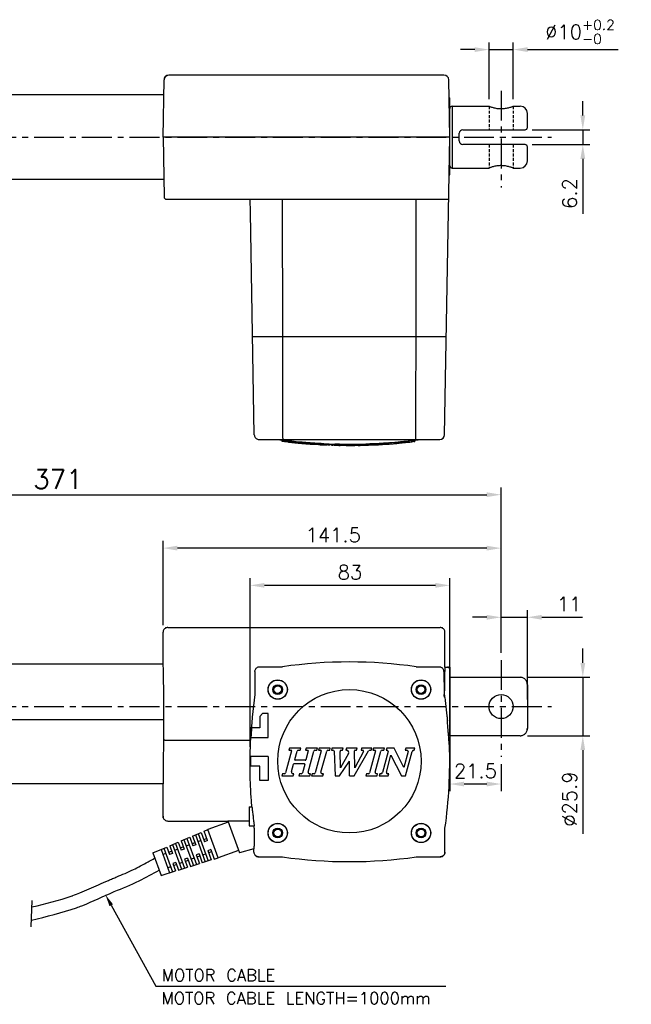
# Model space of a CAD drawing. Extents: x 426 to 1209, y 37 to 449.
# Tile 3 of 3: x 953 to 1209, y 37 to 449. Entities that reach past the tile are written whole.
import ezdxf

# ---------------------------------------------------------------- set-up
doc = ezdxf.new("R2010")
doc.units = 0
doc.header["$LTSCALE"] = 10
doc.header["$MEASUREMENT"] = 0
doc.header["$PDMODE"] = 3
doc.linetypes.add('CENTER', pattern=[2, 1.25, -0.25, 0.25, -0.25])
doc.linetypes.add('HIDDEN', pattern=[0.375, 0.25, -0.125])
doc.layers.get('0').update_dxf_attribs({"linetype": 'CONTINUOUS'})
doc.layers.get('DEFPOINTS').update_dxf_attribs({"linetype": 'CONTINUOUS'})
for name, color, linetype in [('CENTER', 7, 'CENTER'), ('DIM', 7, 'CONTINUOUS'), ('HIDDEN', 7, 'HIDDEN')]:
    doc.layers.add(name, color=color, linetype=linetype)
doc.styles.get("Standard").update_dxf_attribs({"font": 'txt.shx'})
doc.dimstyles.new('W_8', dxfattribs={"dimtxt": 8, "dimasz": 3, "dimexe": 3, "dimexo": 3, "dimgap": 2.5, "dimtad": 1, "dimdec": 3, "dimtxsty": 'STANDARD', "dimblk1": 'OPEN', "dimblk2": 'OPEN', "dimsah": 1, "dimcen": -2.5, "dimclrd": 256, "dimclre": 256, "dimclrt": 256, "dimazin": 3, "dimtfac": 0.8, "dimtmove": 0, "dimatfit": 3, "dimtolj": 1})

# ---------------------------------------------------------------- blocks, each defined once
blk = doc.blocks.new('*D18')
at = {"layer": 'DEFPOINTS', "color": 0}
for p in [(1162.33, 174.3), (1162.33, 149.85), (1188.52, 149.85)]:
    blk.add_point(p, dxfattribs=at)
at = {"layer": 'DIM'}
for p, q in [((1188.52, 180.3), (1188.52, 186.3)), ((1165.33, 174.3), (1191.52, 174.3)), ((1188.52, 174.3), (1188.52, 149.85)), ((1165.33, 149.85), (1191.52, 149.85)), ((1188.52, 143.85), (1188.52, 108.85))]:
    blk.add_line(p, q, dxfattribs=at)
for points in [[(1187.52, 180.3), (1189.52, 180.3), (1188.52, 174.3)], [(1187.52, 143.85), (1189.52, 143.85), (1188.52, 149.85)]]:
    blk.add_solid(points, dxfattribs=at)
at = {"layer": 'DIM', "insert": (1183.02, 123.35), "char_height": 6, "attachment_point": 5, "rotation": 90}
blk.add_mtext('\\A1;%%c25.9', dxfattribs=at)
blk = doc.blocks.new('*D19')
at = {"layer": 'DEFPOINTS', "color": 0}
for p in [(1154.33, 199.42), (1154.33, 181.51), (1165.33, 162.07)]:
    blk.add_point(p, dxfattribs=at)
at = {"layer": 'DIM'}
for p, q in [((1154.33, 184.51), (1154.33, 202.42)), ((1165.33, 165.07), (1165.33, 202.42)), ((1148.33, 199.42), (1142.33, 199.42)), ((1154.33, 199.42), (1165.33, 199.42)), ((1171.33, 199.42), (1188.33, 199.42))]:
    blk.add_line(p, q, dxfattribs=at)
for points in [[(1148.33, 200.42), (1148.33, 198.42), (1154.33, 199.42)], [(1171.33, 200.42), (1171.33, 198.42), (1165.33, 199.42)]]:
    blk.add_solid(points, dxfattribs=at)
at = {"layer": 'DIM', "insert": (1182.83, 204.92), "char_height": 6, "attachment_point": 5}
blk.add_mtext('\\A1;11', dxfattribs=at)
blk = doc.blocks.new('*D20')
at = {"layer": 'DEFPOINTS', "color": 0}
for p in [(1049.24, 212.78), (1132.83, 146.85), (1049.24, 142.17)]:
    blk.add_point(p, dxfattribs=at)
at = {"layer": 'DIM'}
for p, q in [((1049.24, 145.17), (1049.24, 215.78)), ((1132.83, 149.85), (1132.83, 215.78)), ((1126.83, 212.78), (1055.24, 212.78))]:
    blk.add_line(p, q, dxfattribs=at)
for points in [[(1055.24, 213.78), (1055.24, 211.78), (1049.24, 212.78)], [(1126.83, 213.78), (1126.83, 211.78), (1132.83, 212.78)]]:
    blk.add_solid(points, dxfattribs=at)
at = {"layer": 'DIM', "insert": (1091.03, 218.28), "char_height": 6, "attachment_point": 5}
blk.add_mtext('\\A1;83', dxfattribs=at)
blk = doc.blocks.new('*D21')
at = {"layer": 'DEFPOINTS', "color": 0}
for p in [(1012.83, 228.36), (1012.83, 193.17), (1154.33, 181.51)]:
    blk.add_point(p, dxfattribs=at)
at = {"layer": 'DIM'}
for p, q in [((1012.83, 196.17), (1012.83, 231.36)), ((1154.33, 184.51), (1154.33, 231.36)), ((1148.33, 228.36), (1018.83, 228.36))]:
    blk.add_line(p, q, dxfattribs=at)
for points in [[(1018.83, 229.36), (1018.83, 227.36), (1012.83, 228.36)], [(1148.33, 229.36), (1148.33, 227.36), (1154.33, 228.36)]]:
    blk.add_solid(points, dxfattribs=at)
at = {"layer": 'DIM', "insert": (1084.07, 233.86), "char_height": 6, "attachment_point": 5}
blk.add_mtext('\\A1;141.5', dxfattribs=at)
blk = doc.blocks.new('*D22')
at = {"layer": 'DEFPOINTS', "color": 0}
for p in [(1132.83, 149.85), (1154.33, 141.01), (1132.83, 129.66)]:
    blk.add_point(p, dxfattribs=at)
at = {"layer": 'DIM'}
for p, q in [((1132.83, 146.85), (1132.83, 126.66)), ((1154.33, 138.01), (1154.33, 126.66)), ((1148.33, 129.66), (1138.83, 129.66))]:
    blk.add_line(p, q, dxfattribs=at)
for points in [[(1138.83, 130.66), (1138.83, 128.66), (1132.83, 129.66)], [(1148.33, 130.66), (1148.33, 128.66), (1154.33, 129.66)]]:
    blk.add_solid(points, dxfattribs=at)
at = {"layer": 'DIM', "insert": (1143.58, 135.16), "char_height": 6, "attachment_point": 5}
blk.add_mtext('\\A1;21.5', dxfattribs=at)
blk = doc.blocks.new('*D23')
at = {"layer": 'DEFPOINTS', "color": 0}
for p in [(1159.38, 436.94), (1149.28, 413.26), (1159.38, 413.26)]:
    blk.add_point(p, dxfattribs=at)
at = {"layer": 'DIM'}
for p, q in [((1143.28, 436.94), (1137.28, 436.94)), ((1149.28, 416.26), (1149.28, 439.94)), ((1149.28, 436.94), (1159.38, 436.94)), ((1159.38, 416.26), (1159.38, 439.94)), ((1165.38, 436.94), (1203.28, 436.94))]:
    blk.add_line(p, q, dxfattribs=at)
for points in [[(1143.28, 437.94), (1143.28, 435.94), (1149.28, 436.94)], [(1165.38, 437.94), (1165.38, 435.94), (1159.38, 436.94)]]:
    blk.add_solid(points, dxfattribs=at)
at = {"layer": 'DIM', "insert": (1187.33, 444.34), "char_height": 6, "attachment_point": 5}
blk.add_mtext('\\A1;\\A1;%%c10{\\H0.7x;\\S+0.2^ -0;}', dxfattribs=at)
blk = doc.blocks.new('*D24')
at = {"layer": 'DEFPOINTS', "color": 0}
for p in [(1164.33, 403.41), (1164.33, 397.21), (1188.52, 397.21)]:
    blk.add_point(p, dxfattribs=at)
at = {"layer": 'DIM'}
for p, q in [((1188.52, 409.41), (1188.52, 415.41)), ((1167.33, 403.41), (1191.52, 403.41)), ((1188.52, 403.41), (1188.52, 397.21)), ((1167.33, 397.21), (1191.52, 397.21)), ((1188.52, 391.21), (1188.52, 368.21))]:
    blk.add_line(p, q, dxfattribs=at)
for points in [[(1187.52, 409.41), (1189.52, 409.41), (1188.52, 403.41)], [(1187.52, 391.21), (1189.52, 391.21), (1188.52, 397.21)]]:
    blk.add_solid(points, dxfattribs=at)
at = {"layer": 'DIM', "insert": (1183.02, 376.71), "char_height": 6, "attachment_point": 5, "rotation": 90}
blk.add_mtext('\\A1;6.2', dxfattribs=at)
blk = doc.blocks.new('*D25')
at = {"layer": 'DEFPOINTS', "color": 0}
for p in [(1154.33, 250.71), (783.33, 182.38), (1154.33, 181.51)]:
    blk.add_point(p, dxfattribs=at)
at = {"layer": 'DIM'}
for p, q in [((783.33, 185.38), (783.33, 253.71)), ((1154.33, 184.51), (1154.33, 253.71)), ((789.33, 250.71), (1148.33, 250.71))]:
    blk.add_line(p, q, dxfattribs=at)
for points in [[(789.33, 251.71), (789.33, 249.71), (783.33, 250.71)], [(1148.33, 251.71), (1148.33, 249.71), (1154.33, 250.71)]]:
    blk.add_solid(points, dxfattribs=at)
at = {"layer": 'DIM', "insert": (968.83, 257.21), "char_height": 8, "attachment_point": 5}
blk.add_mtext('\\A1;371', dxfattribs=at)

msp = doc.modelspace()

# ---------------------------------------------------------------- linework, layer by layer
for p, q in [((1012.825, 400.3126), (1013.2445, 424.3475)), ((1130.4058, 426.3126), (1015.2442, 426.3126)), ((1015.2442, 426.3126), (1015.2442, 426.2147)), ((1132.825, 400.3126), (1132.4055, 424.3475)), ((1013.134, 418.0126), (825.825, 418.0126)), ((1132.537, 416.8126), (1132.825, 416.8126)), ((1132.825, 384.8126), (1132.825, 416.8126)), ((1133.825, 413.2626), (1133.825, 387.3626)), ((1133.825, 413.2626), (1149.275, 413.2626)), ((1159.375, 413.2626), (1162.325, 413.2626)), ((1165.325, 404.4126), (1165.325, 410.2625)), ((1132.825, 400.3126), (1012.825, 400.3126)), ((1012.825, 400.3126), (1013.2617, 375.2952)), ((1130.6512, 275.7777), (1132.825, 400.3126)), ((1136.825, 398.7126), (1136.825, 401.9126)), ((1138.325, 403.4126), (1164.325, 403.4126)), ((1164.325, 397.2126), (1138.325, 397.2126)), ((1165.325, 390.3628), (1165.325, 396.2126)), ((1133.825, 387.3626), (1149.275, 387.3626)), ((1159.375, 387.3626), (1162.325, 387.3626)), ((1013.134, 382.6126), (825.825, 382.6126)), ((1014.2624, 374.3126), (1132.3712, 374.3126)), ((1049.3748, 368.8126), (1049.2788, 374.3126)), ((1062.9293, 316.8126), (1062.8575, 374.3126)), ((1118.7207, 316.8126), (1118.7925, 374.3126)), ((1049.385, 368.8126), (1049.3748, 368.8126)), ((1051.009, 275.7777), (1049.385, 368.8126)), ((1131.3675, 316.8126), (1050.2927, 316.8126)), ((1053.0089, 273.8126), (1128.6515, 273.8126)), ((1062.6149, 273.6644), (1062.6149, 273.1603)), ((1067.2955, 273.1249), (1067.2955, 272.622)), ((1067.4584, 272.5723), (1067.4584, 272.5242)), ((1067.5463, 273.0751), (1067.5463, 272.5723)), ((1067.6845, 273.0027), (1067.6845, 272.5)), ((1069.6358, 272.8921), (1069.6358, 272.3897)), ((1072.1065, 272.0911), (1072.1145, 272.0901)), ((1073.5547, 272.0193), (1073.5389, 272.023)), ((1074.3163, 272.5002), (1074.3163, 271.9987)), ((1074.5671, 272.4584), (1074.5671, 271.957)), ((1075.0184, 272.4499), (1075.0184, 271.9485)), ((1079.6989, 272.1704), (1079.6989, 271.6696)), ((1079.9498, 272.1346), (1079.9498, 271.6339)), ((1080.168, 272.064), (1084.5712, 271.8992)), ((1081.7725, 272.004), (1081.7725, 271.5407)), ((1082.5835, 271.9736), (1082.5835, 271.5098)), ((1082.8343, 271.9642), (1082.8343, 271.5218)), ((1083.2856, 271.9473), (1083.2856, 271.4853)), ((1083.93, 271.9232), (1083.9288, 271.4648)), ((1084.3971, 271.9057), (1084.3971, 271.7758)), ((1084.8476, 271.9753), (1084.8476, 271.4749)), ((1086.7198, 271.9335), (1086.7198, 271.4333)), ((1086.7198, 271.9335), (1088.0879, 271.8664)), ((1092.8045, 271.9049), (1092.8045, 271.4047)), ((1097.7191, 272.0014), (1097.7191, 271.501)), ((1102.3996, 272.1929), (1102.3996, 271.6921)), ((1102.6505, 272.1824), (1102.6505, 271.6816)), ((1103.3358, 272.2429), (1103.3358, 271.7419)), ((1107.0802, 272.4818), (1107.0802, 271.9803)), ((1107.331, 272.4764), (1107.331, 271.975)), ((1107.5419, 271.9304), (1108.2381, 271.998)), ((1109.5725, 272.5916), (1107.5556, 272.4328)), ((1108.2381, 272.4995), (1108.2381, 271.998)), ((1112.6969, 272.9575), (1112.6969, 272.4549)), ((1114.3351, 273.1228), (1114.3351, 272.6199)), ((1116.0246, 272.7188), (1114.359, 272.5386)), ((1117.0802, 273.3518), (1117.0802, 272.8768)), ((1117.7583, 273.4353), (1117.7583, 272.9671)), ((1117.9512, 273.459), (1117.9512, 272.9903)), ((1118.2021, 273.4899), (1118.2021, 273.0419)), ((1078.9373, 271.672), (1078.9216, 271.6754)), ((1084.3971, 271.7758), (1084.3971, 271.4423)), ((1086.7198, 271.4333), (1088.0879, 271.3662)), ((1090.825, 271.3126), (1090.825, 271.8126)), ((1090.9323, 271.8962), (1090.9323, 271.3961)), ((1014.8247, 195.1735), (1128.8253, 195.1735)), ((1012.825, 179.7735), (1012.825, 193.1738)), ((1130.825, 178.5735), (1130.825, 193.1738)), ((1012.825, 179.7735), (825.825, 179.7735)), ((1053.2785, 178.7197), (1062.8574, 178.7197)), ((1118.7926, 178.7197), (1128.3715, 178.7197)), ((1130.825, 178.5735), (1132.825, 178.5735)), ((1132.825, 178.5735), (1132.825, 146.574)), ((1051.2788, 176.72), (1051.2788, 167.1411)), ((1130.3883, 176.7371), (1130.4323, 167.5735)), ((1132.825, 174.2981), (1162.325, 174.2981)), ((1165.325, 171.1395), (1165.325, 153.0075)), ((1130.4323, 167.5735), (1130.4323, 167.1454)), ((1130.587, 167.5735), (1130.4323, 167.5735)), ((1130.587, 166.0469), (1130.587, 167.5735)), ((1054.525, 159.1735), (1053.325, 157.9735)), ((1053.325, 157.9735), (1053.325, 153.1735)), ((1056.825, 159.1735), (1054.525, 159.1735)), ((1056.825, 149.1735), (1056.825, 159.1735)), ((1013.1183, 156.5094), (825.825, 156.5094)), ((1012.9635, 129.7235), (1013.1183, 156.5094)), ((1053.325, 153.1735), (1049.8743, 153.1735)), ((1049.6295, 149.1735), (1056.825, 149.1735)), ((1162.325, 149.8489), (1132.825, 149.8489)), ((1138.325, 149.8489), (1138.325, 149.9096)), ((1014.2624, 148.028), (1049.4784, 148.028)), ((1065.7503, 144.7289), (1065.4995, 143.7928)), ((1070.4309, 144.7289), (1065.7503, 144.7289)), ((1070.18, 143.7928), (1070.4309, 144.7289)), ((1072.7711, 144.7289), (1072.5203, 143.7928)), ((1077.4517, 144.7289), (1072.7711, 144.7289)), ((1077.2009, 143.7928), (1077.4517, 144.7289)), ((1078.1538, 144.7289), (1077.9029, 143.7928)), ((1082.8343, 144.7289), (1078.1538, 144.7289)), ((1082.5835, 143.7928), (1082.8343, 144.7289)), ((1083.5364, 144.7289), (1083.2856, 143.7928)), ((1088.217, 144.7289), (1083.5364, 144.7289)), ((1087.9661, 143.7928), (1088.217, 144.7289)), ((1089.6211, 144.7289), (1089.3703, 143.7928)), ((1094.0677, 144.7289), (1089.6211, 144.7289)), ((1093.8168, 143.7928), (1094.0677, 144.7289)), ((1095.9399, 144.7289), (1095.6891, 143.7928)), ((1100.1524, 144.7289), (1095.9399, 144.7289)), ((1099.9016, 143.7928), (1100.1524, 144.7289)), ((1100.8545, 144.7289), (1100.6036, 143.7928)), ((1105.535, 144.7289), (1100.8545, 144.7289)), ((1105.2842, 143.7928), (1105.535, 144.7289)), ((1106.4711, 144.7289), (1106.2203, 143.7928)), ((1109.543, 144.7289), (1106.4711, 144.7289)), ((1113.6647, 136.6396), (1109.543, 144.7289)), ((1114.4576, 144.7289), (1114.2068, 143.7928)), ((1118.2021, 144.7289), (1114.4576, 144.7289)), ((1117.9512, 143.7928), (1118.2021, 144.7289)), ((1132.721, 145.5735), (1132.825, 145.5735)), ((1132.825, 146.5735), (1132.825, 145.5735)), ((1056.825, 141.1735), (1049.385, 141.1735)), ((1056.825, 141.1735), (1056.825, 131.1735)), ((1066.5907, 143.4982), (1064.1287, 134.3098)), ((1065.4995, 143.7928), (1066.3642, 143.7928)), ((1067.9598, 139.8739), (1068.9166, 143.4447)), ((1069.369, 143.7928), (1070.18, 143.7928)), ((1072.5203, 143.7928), (1073.3851, 143.7928)), ((1073.6115, 143.4982), (1072.6082, 139.7537)), ((1073.5547, 134.5521), (1075.9376, 143.4452)), ((1076.3899, 143.7928), (1077.2009, 143.7928)), ((1078.9941, 143.4982), (1076.5321, 134.3098)), ((1077.9029, 143.7928), (1078.7677, 143.7928)), ((1078.9373, 134.5521), (1081.3206, 143.4466)), ((1081.7725, 143.7928), (1082.5835, 143.7928)), ((1083.2856, 143.7928), (1083.9288, 143.7928)), ((1084.3971, 143.3453), (1084.8476, 133.0275)), ((1087.0352, 136.4112), (1086.9146, 143.3166)), ((1090.4862, 142.3886), (1087.0352, 136.4112)), ((1087.3826, 143.7928), (1087.9661, 143.7928)), ((1089.3703, 143.7928), (1089.6755, 143.7928)), ((1092.8045, 133.0275), (1098.885, 143.5592)), ((1093.1197, 136.4203), (1092.9952, 143.5559)), ((1096.6907, 143.2801), (1093.1197, 136.4203)), ((1093.2292, 143.7928), (1093.8168, 143.7928)), ((1095.6891, 143.7928), (1096.3791, 143.7928)), ((1101.6948, 143.4982), (1099.2328, 134.3098)), ((1099.2901, 143.7928), (1099.9016, 143.7928)), ((1100.6036, 143.7928), (1101.4692, 143.7928)), ((1101.638, 134.5521), (1104.0213, 143.4466)), ((1104.4732, 143.7928), (1105.2842, 143.7928)), ((1106.9987, 143.2041), (1104.6621, 134.484)), ((1106.2203, 143.7928), (1106.5464, 143.7928)), ((1106.3017, 134.5517), (1108.2381, 141.7784)), ((1108.2381, 141.7784), (1112.6969, 133.0275)), ((1115.4238, 143.2046), (1113.6647, 136.6396)), ((1114.2068, 143.7928), (1114.9714, 143.7928)), ((1114.3351, 133.0275), (1117.0802, 143.2724)), ((1117.7583, 143.7928), (1117.9512, 143.7928)), ((1053.325, 137.1735), (1049.385, 137.1735)), ((1053.325, 131.1735), (1053.325, 137.1735)), ((1066.6125, 134.8456), (1067.4584, 138.0027)), ((1067.6845, 138.1761), (1071.8801, 138.1761)), ((1072.3821, 139.5803), (1068.1857, 139.5803)), ((1072.1065, 137.8815), (1071.1495, 134.3098)), ((1086.7198, 133.0275), (1090.825, 139.1735)), ((1090.9323, 133.0275), (1090.825, 139.1735)), ((1062.8657, 133.9636), (1062.6149, 133.0275)), ((1062.6149, 133.0275), (1067.2955, 133.0275)), ((1063.6767, 133.9636), (1062.8657, 133.9636)), ((1067.5463, 133.9636), (1067.2911, 133.9636)), ((1067.2955, 133.0275), (1067.5463, 133.9636)), ((1069.8866, 133.9636), (1069.6358, 133.0275)), ((1069.6358, 133.0275), (1074.3163, 133.0275)), ((1070.6976, 133.9636), (1069.8866, 133.9636)), ((1074.5671, 133.9636), (1074.007, 133.9636)), ((1074.3163, 133.0275), (1074.5671, 133.9636)), ((1075.2692, 133.9636), (1075.0184, 133.0275)), ((1075.0184, 133.0275), (1079.6989, 133.0275)), ((1076.0802, 133.9636), (1075.2692, 133.9636)), ((1079.9498, 133.9636), (1079.3896, 133.9636)), ((1079.6989, 133.0275), (1079.9498, 133.9636)), ((1084.8476, 133.0275), (1086.7198, 133.0275)), ((1090.9323, 133.0275), (1092.8045, 133.0275)), ((1097.9699, 133.9636), (1097.7191, 133.0275)), ((1097.7191, 133.0275), (1102.3996, 133.0275)), ((1098.7809, 133.9636), (1097.9699, 133.9636)), ((1102.6505, 133.9636), (1102.0903, 133.9636)), ((1102.3996, 133.0275), (1102.6505, 133.9636)), ((1103.5866, 133.9636), (1103.3358, 133.0275)), ((1103.3358, 133.0275), (1107.0802, 133.0275)), ((1103.984, 133.9636), (1103.5866, 133.9636)), ((1107.331, 133.9636), (1106.7541, 133.9636)), ((1107.0802, 133.0275), (1107.331, 133.9636)), ((1112.6969, 133.0275), (1114.3351, 133.0275)), ((1012.9635, 129.7235), (825.825, 129.7235)), ((1012.825, 116.1732), (1012.825, 129.7235)), ((1056.825, 131.1735), (1053.325, 131.1735)), ((1048.825, 120.1735), (1050.1205, 120.1735)), ((1048.825, 120.1729), (1048.825, 112.1741)), ((1014.8247, 114.1735), (1039.9263, 114.1735)), ((1039.9051, 114.2318), (1044.7674, 100.8727)), ((1048.825, 112.1735), (1051.0571, 112.1735)), ((1130.825, 101.1732), (1130.825, 111.1735)), ((1050.825, 102.5226), (1044.7674, 100.8727)), ((1050.825, 102.491), (1044.7674, 100.8727)), ((1050.825, 101.1732), (1050.825, 102.5226)), ((1052.8247, 99.1735), (1062.825, 99.1735)), ((1118.825, 99.1735), (1128.8253, 99.1735)), ((1008.6579, 98.2787), (1009.3687, 98.7485))]:
    msp.add_line(p, q)
at = {"ltscale": 0.5}
for p, q in [((1040.0988, 113.7176), (1031.6445, 110.6312)), ((1020.4019, 105.8515), (1023.9958, 107.3795)), ((1023.9958, 107.3795), (1025.3224, 103.7456)), ((1025.1938, 107.8888), (1028.795, 109.4198)), ((1025.1938, 107.8888), (1026.5436, 104.1914)), ((1026.3991, 108.4011), (1030.5169, 97.1213)), ((1027.597, 108.9105), (1031.7613, 97.5036)), ((1028.795, 109.4198), (1030.2145, 105.5316)), ((1029.9858, 109.926), (1031.6445, 110.6312)), ((1031.4283, 105.9747), (1029.9858, 109.926)), ((1035.9654, 98.7952), (1031.6445, 110.6312)), ((1008.6063, 100.8368), (1014.4119, 103.305)), ((1014.4119, 103.305), (1015.5531, 100.1792)), ((1015.6099, 103.8143), (1019.2039, 105.3422)), ((1015.6099, 103.8143), (1016.7742, 100.625)), ((1016.8079, 104.3236), (1020.5546, 94.0605)), ((1018.0059, 104.8329), (1021.799, 94.4428)), ((1019.2039, 105.3422), (1020.4377, 101.9624)), ((1020.0948, 102.9018), (1021.316, 103.3476)), ((1020.4019, 105.8515), (1021.6589, 102.4082)), ((1021.5999, 106.3608), (1025.532, 95.5897)), ((1022.5372, 103.7934), (1023.7583, 104.2392)), ((1022.7978, 106.8701), (1026.7764, 95.9721)), ((1024.9795, 104.685), (1026.2007, 105.1308)), ((1026.5436, 104.1914), (1025.3224, 103.7456)), ((1027.4218, 105.5766), (1028.643, 106.0224)), ((1029.8642, 106.4682), (1031.0853, 106.914)), ((1031.4283, 105.9747), (1030.2071, 105.5289)), ((1008.6063, 100.8368), (1012.0356, 91.4432)), ((1012.016, 102.2864), (1015.5772, 92.5313)), ((1012.7678, 100.2269), (1013.989, 100.6727)), ((1012.7678, 100.2269), (1013.989, 100.6727)), ((1013.2139, 102.7957), (1016.8216, 92.9136)), ((1013.2139, 102.7957), (1016.8216, 92.9136)), ((1015.2101, 101.1185), (1016.4313, 101.5643)), ((1016.7742, 100.625), (1015.5531, 100.1792)), ((1017.6525, 102.0101), (1018.8736, 102.456)), ((1021.6589, 102.4082), (1020.4377, 101.9624)), ((1027.9153, 100.434), (1026.6941, 99.9882)), ((1026.6941, 99.9882), (1028.0207, 96.3544)), ((1028.2582, 99.4946), (1027.0371, 99.0488)), ((1027.9153, 100.434), (1029.2651, 96.7367)), ((1030.7006, 100.3862), (1029.4794, 99.9404)), ((1032.8, 102.2172), (1031.5788, 101.7714)), ((1031.5862, 101.7741), (1033.0057, 97.8859)), ((1033.1429, 101.2779), (1031.9217, 100.8321)), ((1032.8, 102.2172), (1034.2425, 98.2659)), ((1044.4197, 101.8816), (1035.9654, 98.7952)), ((1016.0465, 95.0366), (1014.8254, 94.5907)), ((1016.0465, 95.0366), (1014.8254, 94.5907)), ((1018.146, 96.8675), (1016.9248, 96.4217)), ((1016.9248, 96.4217), (1018.0659, 93.2959)), ((1018.4889, 95.9282), (1017.2677, 95.4824)), ((1018.146, 96.8675), (1019.3103, 93.6782)), ((1019.3103, 93.6782), (1023.0433, 94.8251)), ((1020.9312, 96.8198), (1019.71, 96.374)), ((1023.0306, 98.6508), (1021.8095, 98.205)), ((1021.8095, 98.205), (1023.0433, 94.8251)), ((1023.3736, 97.7114), (1022.1524, 97.2656)), ((1023.0306, 98.6508), (1024.2877, 95.2074)), ((1024.2877, 95.2074), (1028.0207, 96.3544)), ((1025.8159, 98.603), (1024.5947, 98.1572)), ((1033.0057, 97.8859), (1029.2651, 96.7367)), ((1034.2425, 98.2659), (1035.9654, 98.7952)), ((1012.0356, 91.4432), (1018.0659, 93.2959)), ((957.6243, 69.8716), (958.0715, 80.9364))]:
    msp.add_line(p, q, dxfattribs=at)
for points in [[(1015.2442, 426.2147), (1014.6325, 426.1246), (1014.0794, 425.8608), (1013.638, 425.4486), (1013.3505, 424.9275), (1013.2445, 424.3475)], [(1088.0879, 271.8664), (1089.4564, 271.8261), (1090.825, 271.8126)], [(1088.0879, 271.3662), (1089.4564, 271.326), (1090.825, 271.3126)], [(1090.9323, 271.8962), (1090.8965, 271.8498), (1090.8608, 271.8219), (1090.825, 271.8126)], [(1090.9323, 271.3961), (1090.8965, 271.3497), (1090.8608, 271.3219), (1090.825, 271.3126)]]:
    msp.add_lwpolyline(points)
for centre, radius in [((1060.825, 169.1735), 4.0524), ((1060.825, 169.1735), 4), ((1120.825, 169.1735), 4.0524), ((1120.825, 169.1735), 4), ((1060.825, 169.1735), 2.05), ((1060.825, 169.1735), 1.6), ((1090.825, 139.1735), 30), ((1120.825, 169.1735), 2.05), ((1120.825, 169.1735), 1.6), ((1154.325, 162.0735), 5.05), ((1060.825, 109.1735), 4.0524), ((1060.825, 109.1735), 4), ((1120.825, 109.1735), 4.0524), ((1120.825, 109.1735), 4), ((1060.825, 109.1735), 2.05), ((1060.825, 109.1735), 1.6), ((1120.825, 109.1735), 2.05), ((1120.825, 109.1735), 1.6)]:
    msp.add_circle(centre, radius)
for centre, radius, start, end in [((1015.2442, 424.3126), 2, 90, 179), ((1130.4058, 424.3126), 2, 1, 90), ((1133.825, 412.2626), 1, 90, 180), ((1162.325, 410.2626), 3, 0, 90), ((1164.325, 404.4126), 1, 270, 0), ((1138.325, 401.9126), 1.5, 90, 180), ((1138.325, 398.7126), 1.5, 180, 270), ((1164.325, 396.2126), 1, 0, 90), ((1133.825, 388.3626), 1, 180, 270), ((1162.325, 390.3626), 3, 270, 0), ((1131.825, 384.8126), 1, 316.065488, 0), ((1014.2615, 375.3126), 1, 181, 270), ((1090.825, 497.8126), 226, 262.37185, 262.82682), ((1090.825, 497.8126), 226.5, 263.55003, 263.856402), ((1090.825, 497.8126), 226.5, 265.259481, 265.740394), ((1090.825, 497.8126), 226, 265.912701, 265.988046), ((1090.825, 497.8126), 226, 271.40505, 271.748781), ((1090.825, 497.8126), 226, 273.058709, 273.174638), ((1090.825, 497.8126), 226, 276.401947, 277.62815), ((1128.6515, 275.8126), 2, 270, 359), ((1090.825, 497.8126), 226.5, 266.70971, 267.105266), ((1090.825, 497.8126), 226.5, 268.417827, 269.026016), ((1090.825, 497.8126), 226.5, 270.027243, 270.570305), ((1090.825, 497.8126), 226.5, 272.461292, 272.851598), ((1090.825, 497.8126), 226.5, 273.826966, 274.033838), ((1090.825, -15.8265), 196.5462, 81.819322, 98.180678), ((1131.825, 177.5735), 1, 0, 90), ((1245.825, 139.1735), 196.5462, 171.819322, 177.417918), ((935.825, 139.1735), 196.6073, 7.8561, 8.179405), ((1245.825, 139.1735), 196.4502, 175.913358, 177.082184), ((935.825, 139.1735), 197, 351.828766, 2.013616), ((1131.825, 146.5735), 1, 331.444381, 0), ((1245.825, 139.1735), 196.4502, 179.416679, 180.583321), ((1066.3646, 143.5587), 0.234, 345, 90.095504), ((1069.369, 143.3247), 0.4681, 90, 165.147003), ((1073.3854, 143.5587), 0.234, 345.000018, 90.095504), ((1076.3899, 143.3247), 0.4681, 90, 165.089776), ((1078.7681, 143.5587), 0.234, 345.000006, 90.095504), ((1081.7725, 143.3247), 0.4681, 90, 164.910233), ((1083.9295, 143.3247), 0.4681, 2.524726, 90.081313), ((1087.3826, 143.3247), 0.4681, 90, 181.000021), ((1089.6755, 142.8567), 0.9361, 330.000029, 90), ((1093.2292, 143.5587), 0.234, 90, 180.692879), ((1096.3791, 143.4417), 0.351, 332.59293, 90), ((1099.2901, 143.3247), 0.4681, 90, 149.93148), ((1101.4688, 143.5587), 0.234, 345.000006, 89.904496), ((1104.4732, 143.3247), 0.4681, 90, 164.910233), ((1106.5464, 143.3247), 0.4681, 345.060257, 90), ((1114.9714, 143.3247), 0.4681, 345.131073, 90), ((1117.7583, 143.0907), 0.7021, 90, 164.999992), ((1067.6845, 137.9421), 0.234, 90, 165.000024), ((1068.1861, 139.8143), 0.234, 165.247914, 269.904496), ((1071.8805, 137.9421), 0.234, 345.00002, 90.095504), ((1072.3821, 139.8143), 0.234, 270, 345.000018), ((1063.6767, 134.4317), 0.4681, 270, 344.910229), ((1067.2911, 134.6657), 0.7021, 165.151374, 270), ((1070.6976, 134.4317), 0.4681, 270, 344.910249), ((1074.007, 134.4317), 0.4681, 165.085217, 270), ((1076.0802, 134.4317), 0.4681, 270, 344.910234), ((1079.3896, 134.4317), 0.4681, 165.085217, 270), ((1098.7809, 134.4317), 0.4681, 270, 344.910234), ((1102.0903, 134.4317), 0.4681, 165.085217, 270), ((1103.984, 134.6657), 0.7021, 270, 345.000003), ((1106.7541, 134.4317), 0.4681, 165.144275, 270), ((1090.825, 294.1735), 197, 261.828766, 278.171234), ((919.7734, 250.3639), 176.3165, 282.508971, 288.161432), ((971.6135, 92.333), 10, 288.161432, 290.424092), ((919.7734, 250.3639), 181.6165, 282.066912, 288.254727)]:
    msp.add_arc(centre, radius, start, end)
for points in [[(1149.275, 413.2626), (1149.3577, 413.2306), (1149.6113, 413.1352), (1150.0318, 412.9867), (1150.6094, 412.8029), (1151.32, 412.6102), (1152.1358, 412.4367), (1153.0082, 412.3099), (1153.9163, 412.2444), (1154.8312, 412.2481), (1155.7394, 412.321), (1156.5992, 412.4523), (1157.3889, 412.6247), (1158.0717, 412.8121), (1158.6288, 412.9903), (1159.0391, 413.1354), (1159.291, 413.2301), (1159.375, 413.2626)], [(1159.375, 387.3626), (1159.2911, 387.3951), (1159.0392, 387.4898), (1158.6288, 387.635), (1158.0712, 387.8133), (1157.3877, 388.0009), (1156.5973, 388.1733), (1155.7372, 388.3045), (1154.8292, 388.3772), (1153.9146, 388.3808), (1153.0068, 388.3152), (1152.1346, 388.1884), (1151.3191, 388.0149), (1150.6088, 387.8222), (1150.0314, 387.6385), (1149.6112, 387.49), (1149.3576, 387.3946), (1149.275, 387.3626)], [(1062.9301, 316.2125), (1062.9293, 316.8126)], [(1062.9807, 275.7777), (1062.955, 296.2952), (1062.9301, 316.2125)], [(1118.6693, 275.7777), (1118.695, 296.2952), (1118.72, 316.2125)], [(1118.72, 316.2125), (1118.7207, 316.8126)], [(1051.009, 275.7777), (1051.1144, 275.1712), (1051.4034, 274.6198), (1051.8438, 274.187), (1052.4007, 273.9073), (1053.0088, 273.8126)], [(1062.6149, 273.6644), (1063.0992, 273.604)], [(1062.6149, 273.1603), (1064.2186, 272.9647), (1065.7791, 272.7856), (1067.2955, 272.622)], [(1063.6767, 273.0059), (1063.4075, 273.0386), (1063.1371, 273.0717), (1062.8657, 273.1053)], [(1063.1247, 273.8126), (1063.0807, 273.9081), (1063.0409, 274.1856), (1063.0091, 274.6191), (1062.9884, 275.1673), (1062.9807, 275.7777)], [(1063.0992, 273.604), (1064.2186, 273.4684), (1065.779, 273.2889), (1067.2955, 273.1249)], [(1063.6767, 273.0059), (1063.8759, 272.9809), (1064.0361, 272.9589), (1064.1287, 272.944)], [(1065.4248, 272.7414), (1064.946, 272.8032), (1064.1287, 272.944)], [(1066.5886, 272.6532), (1066.6125, 272.6521), (1066.5894, 272.6577), (1066.6028, 272.6595), (1066.6522, 272.6574), (1066.7349, 272.6515)], [(1066.5886, 272.6532), (1066.6125, 272.6521)], [(1066.6125, 272.6521), (1066.8948, 272.6041)], [(1066.7349, 272.6515), (1066.8464, 272.6421), (1066.981, 272.6298)], [(1066.8948, 272.6041), (1067.1766, 272.5615)], [(1066.981, 272.6298), (1067.1317, 272.6151)], [(1067.1317, 272.6151), (1067.2911, 272.5988)], [(1067.1766, 272.5615), (1067.2842, 272.5466)], [(1067.2842, 272.5466), (1067.4584, 272.5242)], [(1067.2955, 273.1249), (1067.3793, 273.1078), (1067.4629, 273.0912), (1067.5463, 273.0751)], [(1067.2955, 272.622), (1067.3793, 272.6049), (1067.4629, 272.5884)], [(1067.5051, 272.5189), (1067.4584, 272.5242)], [(1067.4629, 272.5884), (1067.5463, 272.5723)], [(1067.6845, 272.5), (1067.5856, 272.5103), (1067.5051, 272.5189)], [(1067.6845, 273.0027), (1067.5856, 273.013), (1067.5463, 273.0171)], [(1067.6845, 273.0027), (1069.0997, 272.8615), (1069.6282, 272.8111)], [(1067.6845, 272.5), (1069.0994, 272.3592), (1069.6282, 272.3089)], [(1069.6282, 272.3089), (1069.8812, 272.2852)], [(1069.6358, 272.8921), (1071.263, 272.7447), (1072.8234, 272.6146), (1074.3163, 272.5002)], [(1069.6358, 272.3897), (1071.263, 272.2427), (1072.8234, 272.1128), (1074.3163, 271.9987)], [(1069.8866, 272.3427), (1069.8032, 272.3579), (1069.7196, 272.3735), (1069.6358, 272.3897)], [(1069.8812, 272.2852), (1070.4979, 272.2288)], [(1070.6976, 272.2689), (1070.4289, 272.293), (1070.1585, 272.3176), (1069.8866, 272.3427)], [(1070.4979, 272.2288), (1070.6926, 272.2113)], [(1070.6926, 272.2113), (1071.1452, 272.1714)], [(1070.6976, 272.2689), (1070.8969, 272.2501), (1071.0571, 272.2332), (1071.1495, 272.2213)], [(1071.1452, 272.1714), (1071.8801, 272.1085)], [(1071.4697, 272.171), (1071.1495, 272.2213)], [(1071.7881, 272.1277), (1071.4697, 272.171)], [(1072.1065, 272.0911), (1071.7881, 272.1277)], [(1072.1098, 272.0907), (1072.0663, 272.0934), (1071.9844, 272.0999), (1071.8801, 272.1085)], [(1073.5482, 272.021), (1073.636, 272.0218), (1073.8002, 272.0124), (1074.007, 271.998)], [(1073.5547, 272.0193), (1074.0019, 271.9576)], [(1074.0019, 271.9576), (1074.3543, 271.9182)], [(1074.5671, 271.957), (1074.3815, 271.9704), (1074.1947, 271.9841), (1074.007, 271.998)], [(1074.3163, 272.5002), (1074.4005, 272.4857), (1074.4841, 272.4718), (1074.5671, 272.4584)], [(1074.3163, 271.9987), (1074.4005, 271.9842), (1074.4841, 271.9703), (1074.5671, 271.957)], [(1074.3543, 271.9182), (1074.5621, 271.8989)], [(1074.5621, 272.4002), (1074.7835, 272.3827)], [(1074.5621, 271.8989), (1074.7835, 271.8814)], [(1075.0184, 272.4499), (1076.6792, 272.3395), (1078.2391, 272.2471), (1079.6989, 272.1704)], [(1075.2692, 271.9075), (1075.1862, 271.9206), (1075.1026, 271.9342), (1075.0184, 271.9485)], [(1075.0184, 271.9485), (1076.6792, 271.8384), (1078.2391, 271.7461), (1079.6989, 271.6696)], [(1076.0802, 271.8531), (1075.8123, 271.8708), (1075.542, 271.8889), (1075.2692, 271.9075)], [(1079.6989, 272.1704), (1079.7841, 272.1577), (1079.8676, 272.1458), (1079.9498, 272.1346)], [(1079.9497, 272.076), (1080.1351, 272.0656)], [(1080.1351, 272.0656), (1080.1748, 272.0637)], [(1081.3202, 272.0209), (1081.3204, 271.8862), (1081.3206, 271.7193), (1081.3206, 271.5525)], [(1084.5792, 271.899), (1084.5855, 271.8988), (1084.622, 271.8999), (1084.6586, 271.9041), (1084.6953, 271.9114), (1084.7319, 271.9219), (1084.7692, 271.9357), (1084.8075, 271.9533), (1084.8476, 271.9753)], [(1084.8476, 271.9753), (1085.4995, 271.959), (1086.1209, 271.9452), (1086.7198, 271.9335)], [(1090.9323, 271.8962), (1091.5597, 271.8974), (1092.1838, 271.9003), (1092.8045, 271.9049)], [(1092.8045, 271.9049), (1093.0629, 271.8956), (1093.3223, 271.8874)], [(1097.7191, 272.0014), (1099.135, 272.0491), (1100.6926, 272.1118), (1102.3996, 272.1929)], [(1102.3996, 272.1929), (1102.4831, 272.1889), (1102.5667, 272.1854), (1102.6505, 272.1824)], [(1102.6505, 272.1238), (1102.8294, 272.1317)], [(1102.8294, 272.1317), (1102.8774, 272.1342)], [(1103.3358, 272.2429), (1104.5222, 272.3118), (1105.7702, 272.3911), (1107.0802, 272.4818)], [(1103.3358, 271.7419), (1104.5222, 271.8107), (1105.7702, 271.8898), (1107.0802, 271.9803)], [(1106.286, 271.8905), (1106.3287, 271.8978), (1106.384, 271.9036), (1106.4585, 271.9105), (1106.548, 271.918), (1106.6483, 271.9258), (1106.7541, 271.9335)], [(1106.7547, 271.8925), (1106.9514, 271.8981)], [(1106.9514, 271.8981), (1107.3342, 271.9164)], [(1107.0802, 272.4818), (1107.1638, 272.4795), (1107.2474, 272.4777), (1107.331, 272.4764)], [(1107.0802, 271.9803), (1107.1638, 271.9781), (1107.2474, 271.9763), (1107.331, 271.975)], [(1107.3342, 271.9164), (1107.5419, 271.9304)], [(1107.3343, 272.4177), (1107.5419, 272.4317)], [(1108.2381, 271.998), (1108.8614, 272.0361), (1109.4797, 272.0822), (1109.5677, 272.0894)], [(1109.5677, 272.5912), (1110.0986, 272.6384), (1110.7239, 272.7019), (1111.3615, 272.7752), (1112.0172, 272.8599), (1112.3813, 272.9109)], [(1109.5677, 272.0894), (1110.0986, 272.1366), (1110.7239, 272.1999), (1111.3615, 272.2731), (1112.0172, 272.3576), (1112.3699, 272.4068)], [(1112.3699, 272.4068), (1112.6969, 272.4549)], [(1112.7058, 272.3729), (1112.3794, 272.3405)], [(1112.3813, 272.9109), (1112.6969, 272.9575)], [(1112.6969, 272.9575), (1113.2365, 273.0106), (1113.7826, 273.0657), (1114.3351, 273.1228)], [(1112.6969, 272.4549), (1113.2365, 272.5079), (1113.7826, 272.5629), (1114.3351, 272.6199)], [(1113.6647, 272.4814), (1112.7058, 272.3729)], [(1114.253, 272.5278), (1113.6647, 272.4814)], [(1114.3459, 272.5372), (1114.253, 272.5278)], [(1114.3351, 273.1228), (1114.3563, 273.1229)], [(1114.3351, 272.6199), (1114.3432, 272.62)], [(1114.3432, 272.62), (1115.2565, 272.6504), (1115.9871, 272.7146)], [(1114.3563, 273.1229), (1115.2565, 273.1534), (1115.9871, 273.2177)], [(1115.9871, 272.7146), (1116.1703, 272.7363), (1117.0802, 272.8768)], [(1117.7583, 272.9671), (1117.5296, 272.939), (1117.3278, 272.913), (1117.1731, 272.8915), (1117.0802, 272.8768)], [(1117.7583, 272.9671), (1117.8226, 272.9748), (1117.8869, 272.9825), (1117.9512, 272.9903)], [(1117.9512, 272.9903), (1118.0348, 273.007), (1118.1184, 273.0242), (1118.2021, 273.0419)], [(1118.5253, 273.8126), (1118.5693, 273.9081), (1118.6092, 274.1856), (1118.6409, 274.6191), (1118.6616, 275.1673), (1118.6693, 275.7777)], [(1074.7835, 271.8814), (1075.1433, 271.8599)], [(1075.1433, 271.8599), (1075.268, 271.8545)], [(1075.268, 271.8545), (1075.9376, 271.8428)], [(1076.0309, 271.8401), (1075.9376, 271.8428)], [(1076.1917, 271.8321), (1076.0309, 271.8401)], [(1076.0802, 271.8531), (1076.2798, 271.8392), (1076.44, 271.8261), (1076.5321, 271.8164)], [(1076.3899, 271.8203), (1076.1917, 271.8321)], [(1076.3899, 271.8203), (1076.6047, 271.8067)], [(1077.8341, 271.6855), (1077.7638, 271.6897), (1077.4563, 271.7119), (1077.1485, 271.7404), (1076.8406, 271.7752), (1076.5321, 271.8164)], [(1078.9308, 271.6736), (1079.0185, 271.6764), (1079.1828, 271.6709), (1079.3896, 271.6615)], [(1078.9373, 271.672), (1079.2385, 271.6362)], [(1079.2385, 271.6362), (1079.5385, 271.6065)], [(1079.9498, 271.6339), (1079.7647, 271.6428), (1079.578, 271.652), (1079.3896, 271.6615)], [(1079.5385, 271.6065), (1079.8375, 271.5828), (1080.1352, 271.5651)], [(1079.6989, 271.6696), (1079.7841, 271.657), (1079.8676, 271.6451), (1079.9498, 271.6339)], [(1080.1352, 271.5651), (1080.1748, 271.5632)], [(1080.1748, 271.5632), (1080.4319, 271.5532), (1080.7279, 271.5472), (1081.0239, 271.5469), (1081.3206, 271.5525)], [(1081.7725, 271.5407), (1081.5749, 271.5479), (1081.4142, 271.552), (1081.3206, 271.5525)], [(1081.7725, 271.5407), (1082.0472, 271.5299), (1082.3176, 271.5196), (1082.5835, 271.5098)], [(1082.5835, 271.5098), (1082.6673, 271.5133), (1082.7508, 271.5173), (1082.8343, 271.5218)], [(1083.2856, 271.4853), (1083.5033, 271.4781), (1083.7177, 271.4713), (1083.9288, 271.4648)], [(1084.3971, 271.4423), (1084.3574, 271.4466), (1084.2574, 271.4523), (1084.1082, 271.4587), (1083.9288, 271.4648)], [(1084.3971, 271.4423), (1084.436, 271.4265), (1084.4742, 271.4145), (1084.5118, 271.4059), (1084.5488, 271.4007), (1084.5792, 271.3988)], [(1084.5792, 271.3988), (1084.5855, 271.3986), (1084.622, 271.3997), (1084.6586, 271.4039), (1084.6952, 271.4112), (1084.7319, 271.4216), (1084.7691, 271.4354), (1084.8075, 271.453), (1084.8476, 271.4749)], [(1084.8476, 271.4749), (1085.4995, 271.4587), (1086.1209, 271.4449), (1086.7198, 271.4333)], [(1087.0352, 271.3612), (1087.0241, 271.3545), (1087.0021, 271.3465), (1086.9869, 271.3452)], [(1088.621, 271.3234), (1088.3958, 271.326), (1087.9936, 271.333), (1087.5389, 271.3444), (1087.0352, 271.3612)], [(1090.9323, 271.3961), (1091.5597, 271.3972), (1092.1838, 271.4001), (1092.8045, 271.4047)], [(1092.8045, 271.4047), (1093.063, 271.3954), (1093.0817, 271.3948)], [(1093.1197, 271.341), (1093.1028, 271.3311), (1093.0863, 271.3255), (1093.0717, 271.3238)], [(1093.0817, 271.3948), (1093.3224, 271.3872)], [(1094.5564, 271.3434), (1094.4515, 271.3417), (1094.1833, 271.3386), (1093.9174, 271.337), (1093.6515, 271.3369), (1093.3857, 271.3382), (1093.1197, 271.341)], [(1093.3223, 271.8874), (1093.5815, 271.8804), (1093.8395, 271.8747), (1094.1001, 271.8701), (1094.3735, 271.8665)], [(1093.3224, 271.3872), (1093.5816, 271.3803), (1093.8397, 271.3745), (1094.1004, 271.3699), (1094.3738, 271.3664)], [(1094.3735, 271.8665), (1094.6709, 271.8641), (1095.0043, 271.8634), (1095.3818, 271.8648), (1095.8095, 271.8696), (1096.2914, 271.8788), (1096.3553, 271.8803)], [(1094.3738, 271.3664), (1094.6713, 271.364)], [(1094.6713, 271.364), (1095.0048, 271.3632), (1095.3822, 271.3647), (1095.81, 271.3694), (1096.292, 271.3786), (1096.3553, 271.3802)], [(1096.3553, 271.3802), (1096.3804, 271.3808)], [(1096.3804, 271.3808), (1096.8325, 271.3938)], [(1096.8325, 271.3938), (1097.4406, 271.4171), (1097.7226, 271.4301)], [(1097.7191, 271.501), (1099.135, 271.5486), (1100.6926, 271.6112), (1102.3996, 271.6921)], [(1097.7226, 271.4301), (1097.972, 271.4428)], [(1098.7809, 271.5124), (1098.5055, 271.5029), (1098.2352, 271.4938), (1097.9699, 271.4853)], [(1097.972, 271.4428), (1098.1222, 271.451)], [(1098.1222, 271.451), (1098.7822, 271.4916)], [(1098.7809, 271.5124), (1098.9785, 271.5184), (1099.1392, 271.5215), (1099.2328, 271.521)], [(1098.7822, 271.4916), (1098.885, 271.4986)], [(1098.9875, 271.5047), (1098.885, 271.4986)], [(1099.1284, 271.5114), (1098.9875, 271.5047)], [(1099.2901, 271.518), (1099.1284, 271.5114)], [(1100.5379, 271.521), (1100.4486, 271.5174), (1100.1439, 271.5091), (1099.8407, 271.507), (1099.5375, 271.5109), (1099.2328, 271.521)], [(1101.6214, 271.6203), (1101.664, 271.626), (1101.7188, 271.6306), (1101.7929, 271.6359), (1101.8825, 271.6416), (1101.9833, 271.6474), (1102.0903, 271.653)], [(1101.638, 271.6181), (1101.6225, 271.6195), (1101.6214, 271.6203)], [(1101.638, 271.6181), (1101.9359, 271.6125)], [(1101.9359, 271.6125), (1102.2337, 271.6129)], [(1102.2337, 271.6129), (1102.5315, 271.619)], [(1102.3996, 271.6921), (1102.4831, 271.6881), (1102.5667, 271.6846), (1102.6505, 271.6816)], [(1102.5315, 271.619), (1102.8294, 271.631)], [(1102.8294, 271.631), (1102.8774, 271.6335)], [(1102.8774, 271.6335), (1103.1272, 271.6489)], [(1103.1272, 271.6489), (1103.4252, 271.6727)], [(1103.4252, 271.6727), (1103.7232, 271.7023)], [(1103.984, 271.7552), (1103.8508, 271.7475), (1103.7183, 271.7399), (1103.5866, 271.7324)], [(1103.7232, 271.7023), (1103.9866, 271.7333)], [(1103.984, 271.7552), (1104.21, 271.7676), (1104.4115, 271.7772), (1104.5677, 271.783), (1104.6621, 271.7843)], [(1103.9866, 271.7333), (1104.0213, 271.7378)], [(1104.2733, 271.7585), (1104.1133, 271.7466), (1104.0213, 271.7378)], [(1104.4732, 271.7714), (1104.2733, 271.7585)], [(1104.4732, 271.7714), (1104.6866, 271.7844)], [(1105.9219, 271.8163), (1105.8287, 271.8104), (1105.2476, 271.7862), (1104.6621, 271.7843)], [(1106.3017, 271.8893), (1106.2862, 271.8904), (1106.286, 271.8905)], [(1106.3017, 271.8893), (1106.7547, 271.8925)], [(1014.8247, 195.1735), (1014.2101, 195.0768), (1013.6483, 194.7909), (1013.2071, 194.3495), (1012.9219, 193.7888), (1012.825, 193.1738)], [(1130.825, 193.1738), (1130.7281, 193.7888), (1130.443, 194.3495), (1130.0017, 194.7909), (1129.4399, 195.0768), (1128.8253, 195.1735)], [(1013.1183, 156.5094), (1013.1321, 160.1354), (1013.1324, 163.8464), (1013.1192, 167.4796), (1013.0931, 170.8751), (1013.0551, 173.8838), (1013.0071, 176.3733), (1012.951, 178.2341), (1012.8894, 179.3844), (1012.825, 179.7735)], [(1051.2788, 176.72), (1051.3756, 177.3345), (1051.6614, 177.8964), (1052.1029, 178.3376), (1052.6636, 178.6228), (1053.2785, 178.7197)], [(1128.3715, 178.7197), (1128.8962, 178.6496), (1129.3885, 178.4418)], [(1130.3883, 176.7371), (1130.3295, 177.1898), (1130.1821, 177.59), (1129.9642, 177.9366), (1129.6929, 178.2225), (1129.3885, 178.4418)], [(1130.825, 178.5735), (1130.7746, 178.3185), (1130.7257, 177.5621), (1130.6799, 176.3276), (1130.6386, 174.6535), (1130.6031, 172.5916), (1130.5744, 170.2055), (1130.5535, 167.5735)], [(1165.325, 171.1343), (1165.2695, 171.75), (1165.0917, 172.3695), (1164.8024, 172.9295), (1164.4159, 173.4114), (1163.9492, 173.7996), (1163.4219, 174.0815), (1162.8557, 174.2488), (1162.325, 174.2981)], [(1162.8559, 174.2488), (1162.325, 174.2981)], [(1165.325, 171.1395), (1165.2696, 171.7498)], [(1130.587, 166.8919), (1130.6993, 166.062)], [(1130.6993, 166.062), (1130.7575, 165.6233), (1130.9251, 164.3258), (1131.0871, 163.017), (1131.2416, 161.7117), (1131.3895, 160.4035), (1131.5343, 159.0579), (1131.679, 157.639), (1131.825, 156.1216)], [(1132.5815, 146.8439), (1132.4912, 147.9225), (1132.3754, 149.4526), (1132.2277, 151.3921), (1132.0427, 153.6715), (1131.825, 156.1216)], [(1162.325, 149.8489), (1162.8561, 149.8983), (1163.4224, 150.0657), (1163.9496, 150.3476), (1164.4162, 150.7359), (1164.8026, 151.2179), (1165.0918, 151.7779), (1165.2696, 152.3974), (1165.325, 153.0127)], [(1165.3248, 152.9695), (1165.2585, 152.3575)], [(1165.2696, 152.3972), (1165.325, 153.0128)], [(1165.325, 153.0075), (1165.3248, 152.9695)], [(1162.325, 149.8489), (1162.8559, 149.8982)], [(1165.2585, 152.3575), (1165.2534, 152.3331)], [(1013.2617, 148.1864), (1013.3418, 148.1268), (1013.5584, 148.0757), (1013.8808, 148.041), (1014.2615, 148.028)], [(1049.2502, 141.1761), (1049.4784, 148.028)], [(1132.7034, 146.0955), (1132.6512, 146.2381), (1132.5815, 146.8439)], [(1049.2274, 137.177), (1049.2502, 141.1761)], [(1049.2281, 137.0414), (1049.2274, 137.177)], [(1050.0413, 120.1663), (1049.592, 126.0582), (1049.2281, 137.0414)], [(1050.6204, 116.1735), (1050.4983, 117.2137), (1050.3853, 118.1775), (1050.2866, 119.0081), (1050.2079, 119.6405), (1050.1516, 120.0391), (1050.1204, 120.1735)], [(1012.825, 116.1732), (1012.9219, 115.5582), (1013.2071, 114.9975), (1013.6483, 114.5561), (1014.2101, 114.2703), (1014.8247, 114.1735)], [(1012.9219, 115.5582), (1012.825, 116.1732)], [(1051.0664, 112.2135), (1051.0673, 112.2134), (1051.0421, 112.5381), (1050.9757, 113.1539), (1050.8761, 114.0121), (1050.7537, 115.0461), (1050.6204, 116.1735)], [(1039.9051, 114.2318), (1041.462, 114.2509), (1043.3239, 114.2678), (1045.462, 114.283), (1047.8656, 114.2964), (1048.8262, 114.301)], [(1050.8335, 112.142), (1050.8291, 112.1734)], [(1050.9695, 111.1838), (1050.8335, 112.142)], [(1050.9533, 107.3126), (1050.9507, 106.8993)], [(1050.9695, 111.1838), (1050.965, 109.1866), (1050.9533, 107.3126)], [(1050.9339, 105.6084), (1050.912, 104.3216), (1050.885, 103.334), (1050.8556, 102.7303)], [(1050.9352, 105.6648), (1050.9339, 105.6084)], [(1050.9507, 106.8993), (1050.9352, 105.6648)], [(1050.8556, 102.7303), (1050.825, 102.5226)], [(1050.825, 101.1732), (1050.9219, 100.5582), (1051.2071, 99.9975), (1051.6483, 99.5561), (1052.2101, 99.2703), (1052.8247, 99.1735)], [(1052.2101, 99.2703), (1051.6483, 99.5561)], [(1052.8247, 99.1735), (1052.2101, 99.2703)], [(1128.8253, 99.1735), (1129.4403, 99.2704), (1130.001, 99.5556), (1130.4424, 99.9968), (1130.7283, 100.5586), (1130.825, 101.1732)], [(1129.4403, 99.2704), (1128.8253, 99.1735)], [(1130.4424, 99.9968), (1130.001, 99.5556), (1129.4403, 99.2704)], [(1130.7283, 100.5586), (1130.4424, 99.9968)], [(1130.825, 101.1732), (1130.7283, 100.5586)]]:
    msp.add_spline(points, degree=3)
for points, knots in [([(975.1032, 82.9617), (976.0688, 83.3212), (977.0315, 83.6991), (979.2931, 84.6244), (980.5946, 85.185), (984.529, 86.9197), (987.1913, 88.1477), (990.548, 89.5974), (991.144, 89.8506), (992.3235, 90.3472), (992.9093, 90.5916), (994.652, 91.3185), (995.7943, 91.7948), (998.1048, 92.7907), (999.2692, 93.311), (1001.4161, 94.3397), (1002.4338, 94.8589), (1004.4874, 95.9484), (1005.521, 96.5175), (1007.2578, 97.4883), (1007.9547, 97.8817), (1008.6579, 98.2787)], [184.18145516, 184.18145516, 184.18145516, 184.18145516, 187.43439397, 187.43439397, 191.82386339, 191.82386339, 200.60280225, 200.60280225, 202.48884991, 202.48884991, 204.37489757, 204.37489757, 208.14699289, 208.14699289, 212.18441535, 212.18441535, 215.83877876, 215.83877876, 219.49314217, 219.49314217, 221.91333527, 221.91333527, 221.91333527, 221.91333527]), ([(976.6633, 77.8876), (977.4126, 78.1637), (982.7807, 80.2221), (991.2894, 84.3274), (1002.3964, 88.6583), (1008.4758, 92.0898), (1011.2632, 93.6632)], [183.87535712, 183.87535712, 183.87535712, 183.87535712, 186.25039951, 200.99191401, 212.32093209, 221.91333527, 221.91333527, 221.91333527, 221.91333527])]:
    msp.add_open_spline(points, degree=3, knots=knots)
at = {"layer": 'CENTER'}
for p, q in [((1154.325, 419.7465), (1154.325, 379.2458)), ((758.8464, 400.3126), (1175.4203, 400.3126)), ((1154.325, 181.5074), (1154.325, 141.0067)), ((758.8464, 162.0735), (1175.4203, 162.0735))]:
    msp.add_line(p, q, dxfattribs=at)
at = {"layer": 'DIM'}
for p, q in [((991.1536, 78.9424), (1009.8541, 45.1238)), ((1009.8541, 45.1238), (1131.161, 45.1238))]:
    msp.add_line(p, q, dxfattribs=at)
msp.add_solid([(991.8829, 79.3456), (990.4244, 78.5391), (988.7341, 83.318)], dxfattribs=at)
at = {"layer": 'HIDDEN', "ltscale": 0.5}
for p, q in [((1149.275, 413.2626), (1149.275, 403.4126)), ((1159.375, 413.2626), (1159.375, 403.4126)), ((1149.275, 397.2126), (1149.275, 387.3626)), ((1159.375, 397.2126), (1159.375, 387.3626))]:
    msp.add_line(p, q, dxfattribs=at)

# ---------------------------------------------------------------- texts
at = {"layer": 'DIM', "char_height": 5, "attachment_point": 7}
for s, insert in [('\\A1;MOTOR CABLE', (1012.2871, 47.1782)), ('\\A1;MOTOR CABLE {\\A0;LENGTH=1000mm}', (1012.1835, 37.5781))]:
    msp.add_mtext(s, dxfattribs=dict(at, insert=insert))

# ---------------------------------------------------------------- dimensions: what is measured, and where the dimension line sits
at = {"layer": 'DIM'}
for base, p1, p2, text, picture, middle in [((1159.375, 436.9405), (1149.275, 413.2626), (1159.375, 413.2626), '\\A1;%%c10{\\H0.7x;\\S+0.2^ -0;}', '*D23', (1187.325, 436.9405)), ((1049.2388, 212.7767), (1132.825, 146.8489), (1049.2388, 142.1735), '83', '*D20', (1091.0319, 212.7767))]:
    dim = msp.add_linear_dim(base=base, p1=p1, p2=p2, text=text, dimstyle='W_8', override={"dimtxt": 6, "dimasz": 6, "dimsah": 0, "dimtp": 0.2, "dimtdec": 3}, dxfattribs=at)
    dim.commit()
    dim.dimension.update_dxf_attribs({"geometry": picture, "text_midpoint": middle, "dimtype": 160})
dim = msp.add_linear_dim(base=(1188.5245, 397.2126), p1=(1164.325, 403.4126), p2=(1164.325, 397.2126), angle=90, dimstyle='W_8', override={"dimtxt": 6, "dimasz": 6, "dimsah": 0, "dimtp": 0.2, "dimtdec": 3}, dxfattribs=at)
dim.commit()
dim.dimension.update_dxf_attribs({"geometry": '*D24', "text_midpoint": (1188.5245, 376.7126), "dimtype": 160})
for base, p1, p2, override, picture, middle in [((1154.325, 250.7089), (783.325, 182.3767), (1154.325, 181.5074), {"dimasz": 6, "dimsah": 0, "dimtp": 0.2, "dimtdec": 3}, '*D25', (968.825, 250.7089)), ((1012.825, 228.3592), (1154.325, 181.5074), (1012.825, 193.1738), {"dimtxt": 6, "dimasz": 6, "dimsah": 0, "dimtp": 0.2, "dimtdec": 3}, '*D21', (1084.0658, 228.3592)), ((1154.325, 199.4173), (1165.325, 162.0735), (1154.325, 181.5074), {"dimtxt": 6, "dimasz": 6, "dimsah": 0, "dimtp": 0.2, "dimtdec": 3}, '*D19', (1182.825, 199.4173)), ((1132.825, 129.6593), (1154.325, 141.0067), (1132.825, 149.8489), {"dimtxt": 6, "dimasz": 6, "dimsah": 0, "dimtp": 0.2, "dimtdec": 3}, '*D22', (1143.575, 129.6593))]:
    dim = msp.add_linear_dim(base=base, p1=p1, p2=p2, dimstyle='W_8', override=override, dxfattribs=at)
    dim.commit()
    dim.dimension.update_dxf_attribs({"geometry": picture, "text_midpoint": middle, "dimtype": 160})
dim = msp.add_linear_dim(base=(1188.5245, 149.8489), p1=(1162.325, 174.2981), p2=(1162.325, 149.8489), angle=90, text='%%c25.9', dimstyle='W_8', override={"dimtxt": 6, "dimasz": 6, "dimsah": 0, "dimtp": 0.2, "dimtdec": 3}, dxfattribs=at)
dim.commit()
dim.dimension.update_dxf_attribs({"geometry": '*D18', "text_midpoint": (1188.5245, 123.3489), "dimtype": 160})

doc.saveas('drawing.dxf')
